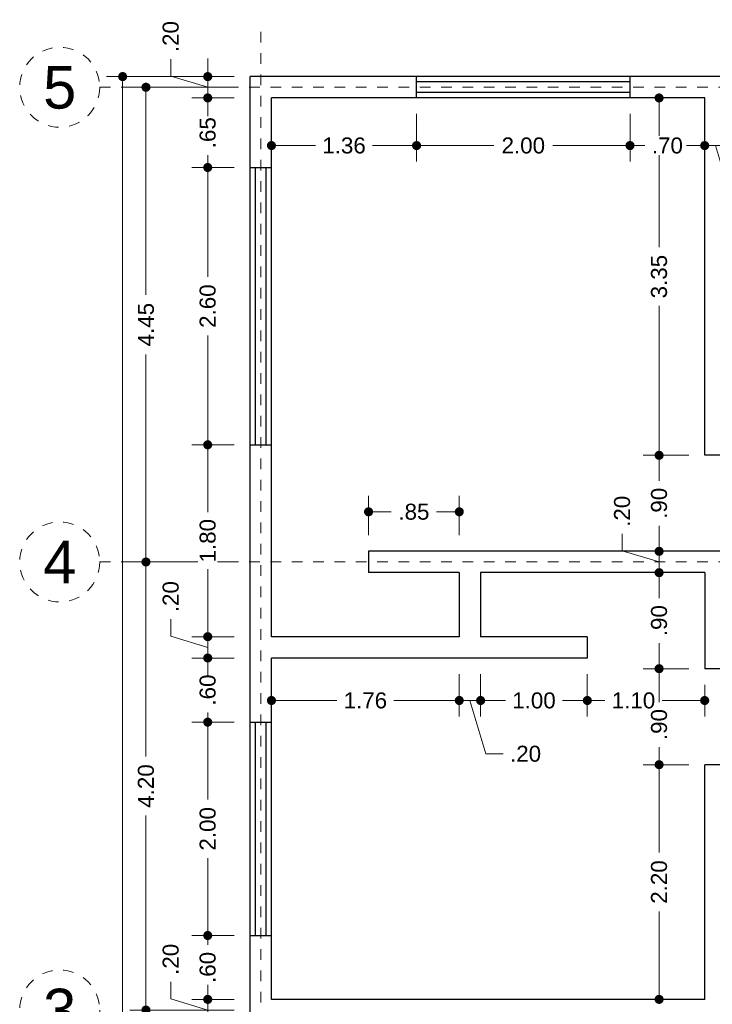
# Model space of a CAD drawing. Header units: millimetres. Extents: x -2.4 to 10.2, y -6 to 15.
# Tile 5 of 6: x -2.4 to 4.1, y 5.7 to 14.9. Entities that reach past the tile are written whole.
import ezdxf
from ezdxf.enums import TextEntityAlignment as Align

# ---------------------------------------------------------------- set-up
doc = ezdxf.new("R2010")
doc.units = ezdxf.units.MM
doc.header["$LTSCALE"] = 0.001
doc.linetypes.add('CENTER2', pattern=[28.575, 19.05, -3.175, 3.175, -3.175])
for name, color, linetype, lineweight in [('Cotas', 7, 'Continuous', 18), ('Ejes', 7, 'CENTER2', 5), ('Muros', 7, 'Continuous', 30), ('Ventanas', 250, 'Continuous', 25)]:
    doc.layers.add(name, color=color, linetype=linetype, lineweight=lineweight)
doc.styles.get("Standard").update_dxf_attribs({"font": 'arial.ttf'})
doc.dimstyles.new('1-100', dxfattribs={"dimscale": 100, "dimtxt": 0.0015, "dimasz": 0.00085, "dimexe": 0.0015, "dimexo": 0.0015, "dimgap": 0.0008, "dimtad": 0, "dimzin": 4, "dimdsep": 46, "dimtxsty": 'Standard', "dimblk": 'DOT', "dimcen": 0.0009, "dimclrd": 256, "dimclre": 256, "dimclrt": 256, "dimadec": 0, "dimazin": 0, "dimtfac": 1, "dimtofl": 0, "dimtmove": 1, "dimatfit": 2, "dimfxl": 0.0015, "dimtfill": 1, "dimtolj": 1, "dimtzin": 4, "dimlwd": -1, "dimlwe": -1, "dimarcsym": 0})

# ---------------------------------------------------------------- blocks, each defined once
blk = doc.blocks.new('_DOT')
at = {"color": 0, "linetype": 'ByBlock'}
blk.add_line((-0.5, 0), (-1, 0), dxfattribs=at)
at = {"color": 0, "linetype": 'ByBlock', "const_width": 0.5}
blk.add_lwpolyline([(-0.25, 0, 1), (0.25, 0, 1)], format="xyb", close=True, dxfattribs=at)
blk = doc.blocks.new('*D89')
at = {"layer": 'Cotas', "transparency": 16777216}
for p, q in [((-0.3606, 14.4), (-1.5547, 14.4)), ((-1.4047, 14.315), (-1.4047, 5.6258)), ((-1.4047, -3.715), (-1.4047, 4.9742)), ((3.9, -3.8), (-1.5547, -3.8))]:
    blk.add_line(p, q, dxfattribs=at)
at = {"layer": 'Defpoints', "color": 0, "transparency": 16777216}
for p in [(-1.4047, 14.4), (-0.2106, 14.4), (4.05, -3.8)]:
    blk.add_point(p, dxfattribs=at)
at = {"layer": 'Cotas', "transparency": 16777216, "xscale": 0.08499999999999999, "yscale": 0.08499999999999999, "zscale": 0.08499999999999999}
for p, rotation in [((-1.4047, 14.4), 90), ((-1.4047, -3.8), 270)]:
    blk.add_blockref('_DOT', p, dxfattribs=dict(at, rotation=rotation))
at = {"layer": 'Cotas', "transparency": 16777216, "insert": (-1.4047, 5.3), "char_height": 0.15, "attachment_point": 5, "rotation": 90, "bg_fill": 3, "box_fill_scale": 1.1, "bg_fill_color": 256, "bg_fill_true_color": 13158600, "bg_fill_transparency": 0}
blk.add_mtext('\\A1;18.20', dxfattribs=at)
blk = doc.blocks.new('*D90')
at = {"layer": 'Cotas', "transparency": 16777216}
for p, q in [((-0.3602, 14.3), (-1.3363, 14.3)), ((-1.1863, 14.215), (-1.1863, 12.3534)), ((-1.1863, 9.935), (-1.1863, 11.7966)), ((-0.3602, 9.85), (-1.3363, 9.85))]:
    blk.add_line(p, q, dxfattribs=at)
at = {"layer": 'Defpoints', "color": 0, "transparency": 16777216}
for p in [(-0.2102, 14.3), (-1.1863, 9.85), (-0.2102, 9.85)]:
    blk.add_point(p, dxfattribs=at)
at = {"layer": 'Cotas', "transparency": 16777216, "xscale": 0.08499999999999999, "yscale": 0.08499999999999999, "zscale": 0.08499999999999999}
for p, rotation in [((-1.1863, 14.3), 90), ((-1.1863, 9.85), 270)]:
    blk.add_blockref('_DOT', p, dxfattribs=dict(at, rotation=rotation))
at = {"layer": 'Cotas', "transparency": 16777216, "insert": (-1.1863, 12.075), "char_height": 0.15, "attachment_point": 5, "rotation": 90, "bg_fill": 3, "box_fill_scale": 1.1, "bg_fill_color": 256, "bg_fill_true_color": 13158600, "bg_fill_transparency": 0}
blk.add_mtext('\\A1;4.45', dxfattribs=at)
blk = doc.blocks.new('*D91')
at = {"layer": 'Cotas', "transparency": 16777216}
for p, q in [((-0.3602, 9.85), (-1.3363, 9.85)), ((-1.1863, 9.765), (-1.1863, 8.0276)), ((-1.1863, 5.735), (-1.1863, 7.4724)), ((-0.3602, 5.65), (-1.3363, 5.65))]:
    blk.add_line(p, q, dxfattribs=at)
at = {"layer": 'Defpoints', "color": 0, "transparency": 16777216}
for p in [(-0.2102, 9.85), (-1.1863, 5.65), (-0.2102, 5.65)]:
    blk.add_point(p, dxfattribs=at)
at = {"layer": 'Cotas', "transparency": 16777216, "xscale": 0.08499999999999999, "yscale": 0.08499999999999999, "zscale": 0.08499999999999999}
for p, rotation in [((-1.1863, 9.85), 90), ((-1.1863, 5.65), 270)]:
    blk.add_blockref('_DOT', p, dxfattribs=dict(at, rotation=rotation))
at = {"layer": 'Cotas', "transparency": 16777216, "insert": (-1.1863, 7.75), "char_height": 0.15, "attachment_point": 5, "rotation": 90, "bg_fill": 3, "box_fill_scale": 1.1, "bg_fill_color": 256, "bg_fill_true_color": 13158600, "bg_fill_transparency": 0}
blk.add_mtext('\\A1;4.20', dxfattribs=at)
blk = doc.blocks.new('*D99')
at = {"layer": 'Cotas', "transparency": 16777216}
for p, q in [((-0.954, 5.754), (-0.954, 5.914)), ((-0.6075, 5.835), (-0.6075, 5.92)), ((-0.6075, 5.65), (-0.954, 5.754)), ((-0.3602, 5.75), (-0.7575, 5.75)), ((-0.6075, 5.55), (-0.6075, 5.75)), ((-0.3602, 5.55), (-0.7575, 5.55)), ((-0.6075, 5.465), (-0.6075, 5.38))]:
    blk.add_line(p, q, dxfattribs=at)
at = {"layer": 'Defpoints', "color": 0, "transparency": 16777216}
for p in [(-0.6075, 5.75), (-0.2102, 5.75), (-0.2102, 5.55)]:
    blk.add_point(p, dxfattribs=at)
at = {"layer": 'Cotas', "transparency": 16777216, "xscale": 0.08499999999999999, "yscale": 0.08499999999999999, "zscale": 0.08499999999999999}
for p, rotation in [((-0.6075, 5.75), 270), ((-0.6075, 5.55), 90)]:
    blk.add_blockref('_DOT', p, dxfattribs=dict(at, rotation=rotation))
at = {"layer": 'Cotas', "transparency": 16777216, "insert": (-0.954, 6.1251), "char_height": 0.15, "attachment_point": 5, "rotation": 90, "bg_fill": 3, "box_fill_scale": 1.1, "bg_fill_color": 256, "bg_fill_true_color": 13158600, "bg_fill_transparency": 0}
blk.add_mtext('\\A1;.20', dxfattribs=at)
blk = doc.blocks.new('*D100')
at = {"layer": 'Cotas', "transparency": 16777216}
for p, q in [((-0.3602, 6.3488), (-0.7575, 6.3488)), ((-0.6075, 6.2638), (-0.6075, 6.2605)), ((-0.6075, 5.835), (-0.6075, 5.8383)), ((-0.3602, 5.75), (-0.7575, 5.75))]:
    blk.add_line(p, q, dxfattribs=at)
at = {"layer": 'Defpoints', "color": 0, "transparency": 16777216}
for p in [(-0.6075, 6.3488), (-0.2102, 6.3488), (-0.2102, 5.75)]:
    blk.add_point(p, dxfattribs=at)
at = {"layer": 'Cotas', "transparency": 16777216, "xscale": 0.08499999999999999, "yscale": 0.08499999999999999, "zscale": 0.08499999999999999}
for p, rotation in [((-0.6075, 6.3488), 90), ((-0.6075, 5.75), 270)]:
    blk.add_blockref('_DOT', p, dxfattribs=dict(at, rotation=rotation))
at = {"layer": 'Cotas', "transparency": 16777216, "insert": (-0.6075, 6.0494), "char_height": 0.15, "attachment_point": 5, "rotation": 90, "bg_fill": 3, "box_fill_scale": 1.1, "bg_fill_color": 256, "bg_fill_true_color": 13158600, "bg_fill_transparency": 0}
blk.add_mtext('\\A1;.60', dxfattribs=at)
blk = doc.blocks.new('*D101')
at = {"layer": 'Cotas', "transparency": 16777216}
for p, q in [((-0.3602, 8.3488), (-0.7575, 8.3488)), ((-0.6075, 8.2638), (-0.6075, 7.6246)), ((-0.6075, 6.4338), (-0.6075, 7.0729)), ((-0.3602, 6.3488), (-0.7575, 6.3488))]:
    blk.add_line(p, q, dxfattribs=at)
at = {"layer": 'Defpoints', "color": 0, "transparency": 16777216}
for p in [(-0.6075, 8.3488), (-0.2102, 8.3488), (-0.2102, 6.3488)]:
    blk.add_point(p, dxfattribs=at)
at = {"layer": 'Cotas', "transparency": 16777216, "xscale": 0.08499999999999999, "yscale": 0.08499999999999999, "zscale": 0.08499999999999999}
for p, rotation in [((-0.6075, 8.3488), 90), ((-0.6075, 6.3488), 270)]:
    blk.add_blockref('_DOT', p, dxfattribs=dict(at, rotation=rotation))
at = {"layer": 'Cotas', "transparency": 16777216, "insert": (-0.6075, 7.3488), "char_height": 0.15, "attachment_point": 5, "rotation": 90, "bg_fill": 3, "box_fill_scale": 1.1, "bg_fill_color": 256, "bg_fill_true_color": 13158600, "bg_fill_transparency": 0}
blk.add_mtext('\\A1;2.00', dxfattribs=at)
blk = doc.blocks.new('*D102')
at = {"layer": 'Cotas', "transparency": 16777216}
for p, q in [((-0.3602, 8.95), (-0.7575, 8.95)), ((-0.6075, 8.865), (-0.6075, 8.8605)), ((-0.6075, 8.4338), (-0.6075, 8.4383)), ((-0.3602, 8.3488), (-0.7575, 8.3488))]:
    blk.add_line(p, q, dxfattribs=at)
at = {"layer": 'Defpoints', "color": 0, "transparency": 16777216}
for p in [(-0.6075, 8.95), (-0.2102, 8.95), (-0.2102, 8.3488)]:
    blk.add_point(p, dxfattribs=at)
at = {"layer": 'Cotas', "transparency": 16777216, "xscale": 0.08499999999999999, "yscale": 0.08499999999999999, "zscale": 0.08499999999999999}
for p, rotation in [((-0.6075, 8.95), 90), ((-0.6075, 8.3488), 270)]:
    blk.add_blockref('_DOT', p, dxfattribs=dict(at, rotation=rotation))
at = {"layer": 'Cotas', "transparency": 16777216, "insert": (-0.6075, 8.6494), "char_height": 0.15, "attachment_point": 5, "rotation": 90, "bg_fill": 3, "box_fill_scale": 1.1, "bg_fill_color": 256, "bg_fill_true_color": 13158600, "bg_fill_transparency": 0}
blk.add_mtext('\\A1;.60', dxfattribs=at)
blk = doc.blocks.new('*D103')
at = {"layer": 'Cotas', "transparency": 16777216}
for p, q in [((-0.954, 9.154), (-0.954, 9.314)), ((-0.6075, 9.235), (-0.6075, 9.32)), ((-0.6075, 9.05), (-0.954, 9.154)), ((-0.3602, 9.15), (-0.7575, 9.15)), ((-0.6075, 8.95), (-0.6075, 9.15)), ((-0.3602, 8.95), (-0.7575, 8.95)), ((-0.6075, 8.865), (-0.6075, 8.78))]:
    blk.add_line(p, q, dxfattribs=at)
at = {"layer": 'Defpoints', "color": 0, "transparency": 16777216}
for p in [(-0.6075, 9.15), (-0.2102, 9.15), (-0.2102, 8.95)]:
    blk.add_point(p, dxfattribs=at)
at = {"layer": 'Cotas', "transparency": 16777216, "xscale": 0.08499999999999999, "yscale": 0.08499999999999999, "zscale": 0.08499999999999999}
for p, rotation in [((-0.6075, 9.15), 270), ((-0.6075, 8.95), 90)]:
    blk.add_blockref('_DOT', p, dxfattribs=dict(at, rotation=rotation))
at = {"layer": 'Cotas', "transparency": 16777216, "insert": (-0.954, 9.5251), "char_height": 0.15, "attachment_point": 5, "rotation": 90, "bg_fill": 3, "box_fill_scale": 1.1, "bg_fill_color": 256, "bg_fill_true_color": 13158600, "bg_fill_transparency": 0}
blk.add_mtext('\\A1;.20', dxfattribs=at)
blk = doc.blocks.new('*D104')
at = {"layer": 'Cotas', "transparency": 16777216}
for p, q in [((-0.3602, 10.9487), (-0.7575, 10.9487)), ((-0.6075, 10.8637), (-0.6075, 10.3168)), ((-0.6075, 9.235), (-0.6075, 9.7818)), ((-0.3602, 9.15), (-0.7575, 9.15))]:
    blk.add_line(p, q, dxfattribs=at)
at = {"layer": 'Defpoints', "color": 0, "transparency": 16777216}
for p in [(-0.6075, 10.9487), (-0.2102, 10.9487), (-0.2102, 9.15)]:
    blk.add_point(p, dxfattribs=at)
at = {"layer": 'Cotas', "transparency": 16777216, "xscale": 0.08499999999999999, "yscale": 0.08499999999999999, "zscale": 0.08499999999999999}
for p, rotation in [((-0.6075, 10.9487), 90), ((-0.6075, 9.15), 270)]:
    blk.add_blockref('_DOT', p, dxfattribs=dict(at, rotation=rotation))
at = {"layer": 'Cotas', "transparency": 16777216, "insert": (-0.6075, 10.0493), "char_height": 0.15, "attachment_point": 5, "rotation": 90, "bg_fill": 3, "box_fill_scale": 1.1, "bg_fill_color": 256, "bg_fill_true_color": 13158600, "bg_fill_transparency": 0}
blk.add_mtext('\\A1;1.80', dxfattribs=at)
blk = doc.blocks.new('*D105')
at = {"layer": 'Cotas', "transparency": 16777216}
for p, q in [((-0.3602, 13.5482), (-0.7575, 13.5482)), ((-0.6075, 13.4632), (-0.6075, 12.5243)), ((-0.6075, 11.0337), (-0.6075, 11.9726)), ((-0.3602, 10.9487), (-0.7575, 10.9487))]:
    blk.add_line(p, q, dxfattribs=at)
at = {"layer": 'Defpoints', "color": 0, "transparency": 16777216}
for p in [(-0.6075, 13.5482), (-0.2102, 13.5482), (-0.2102, 10.9487)]:
    blk.add_point(p, dxfattribs=at)
at = {"layer": 'Cotas', "transparency": 16777216, "xscale": 0.08499999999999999, "yscale": 0.08499999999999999, "zscale": 0.08499999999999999}
for p, rotation in [((-0.6075, 13.5482), 90), ((-0.6075, 10.9487), 270)]:
    blk.add_blockref('_DOT', p, dxfattribs=dict(at, rotation=rotation))
at = {"layer": 'Cotas', "transparency": 16777216, "insert": (-0.6075, 12.2485), "char_height": 0.15, "attachment_point": 5, "rotation": 90, "bg_fill": 3, "box_fill_scale": 1.1, "bg_fill_color": 256, "bg_fill_true_color": 13158600, "bg_fill_transparency": 0}
blk.add_mtext('\\A1;2.60', dxfattribs=at)
blk = doc.blocks.new('*D106')
at = {"layer": 'Cotas', "transparency": 16777216}
for p, q in [((-0.3602, 14.2), (-0.7575, 14.2)), ((-0.6075, 14.115), (-0.6075, 14.0861)), ((-0.6075, 13.6332), (-0.6075, 13.6622)), ((-0.3602, 13.5482), (-0.7575, 13.5482))]:
    blk.add_line(p, q, dxfattribs=at)
at = {"layer": 'Defpoints', "color": 0, "transparency": 16777216}
for p in [(-0.6075, 14.2), (-0.2102, 14.2), (-0.2102, 13.5482)]:
    blk.add_point(p, dxfattribs=at)
at = {"layer": 'Cotas', "transparency": 16777216, "xscale": 0.08499999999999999, "yscale": 0.08499999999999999, "zscale": 0.08499999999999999}
for p, rotation in [((-0.6075, 14.2), 90), ((-0.6075, 13.5482), 270)]:
    blk.add_blockref('_DOT', p, dxfattribs=dict(at, rotation=rotation))
at = {"layer": 'Cotas', "transparency": 16777216, "insert": (-0.6075, 13.8741), "char_height": 0.15, "attachment_point": 5, "rotation": 90, "bg_fill": 3, "box_fill_scale": 1.1, "bg_fill_color": 256, "bg_fill_true_color": 13158600, "bg_fill_transparency": 0}
blk.add_mtext('\\A1;.65', dxfattribs=at)
blk = doc.blocks.new('*D107')
at = {"layer": 'Cotas', "transparency": 16777216}
for p, q in [((-0.954, 14.404), (-0.954, 14.564)), ((-0.6075, 14.485), (-0.6075, 14.57)), ((-0.6075, 14.3), (-0.954, 14.404)), ((-0.3606, 14.4), (-0.7575, 14.4)), ((-0.6075, 14.2), (-0.6075, 14.4)), ((-0.3602, 14.2), (-0.7575, 14.2)), ((-0.6075, 14.115), (-0.6075, 14.03))]:
    blk.add_line(p, q, dxfattribs=at)
at = {"layer": 'Defpoints', "color": 0, "transparency": 16777216}
for p in [(-0.6075, 14.4), (-0.2106, 14.4), (-0.2102, 14.2)]:
    blk.add_point(p, dxfattribs=at)
at = {"layer": 'Cotas', "transparency": 16777216, "xscale": 0.08499999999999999, "yscale": 0.08499999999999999, "zscale": 0.08499999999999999}
for p, rotation in [((-0.6075, 14.4), 270), ((-0.6075, 14.2), 90)]:
    blk.add_blockref('_DOT', p, dxfattribs=dict(at, rotation=rotation))
at = {"layer": 'Cotas', "transparency": 16777216, "insert": (-0.954, 14.7751), "char_height": 0.15, "attachment_point": 5, "rotation": 90, "bg_fill": 3, "box_fill_scale": 1.1, "bg_fill_color": 256, "bg_fill_true_color": 13158600, "bg_fill_transparency": 0}
blk.add_mtext('\\A1;.20', dxfattribs=at)
blk = doc.blocks.new('*D141')
at = {"layer": 'Cotas', "transparency": 16777216}
for p, q in [((3.9, 14.2), (3.4727, 14.2)), ((3.6227, 14.115), (3.6227, 12.8003)), ((3.6227, 10.935), (3.6227, 12.2497)), ((3.9, 10.85), (3.4727, 10.85))]:
    blk.add_line(p, q, dxfattribs=at)
at = {"layer": 'Defpoints', "color": 0, "transparency": 16777216}
for p in [(4.05, 14.2), (3.6227, 10.85), (4.05, 10.85)]:
    blk.add_point(p, dxfattribs=at)
at = {"layer": 'Cotas', "transparency": 16777216, "xscale": 0.08499999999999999, "yscale": 0.08499999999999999, "zscale": 0.08499999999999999}
for p, rotation in [((3.6227, 14.2), 90), ((3.6227, 10.85), 270)]:
    blk.add_blockref('_DOT', p, dxfattribs=dict(at, rotation=rotation))
at = {"layer": 'Cotas', "transparency": 16777216, "insert": (3.6227, 12.525), "char_height": 0.15, "attachment_point": 5, "rotation": 90, "bg_fill": 3, "box_fill_scale": 1.1, "bg_fill_color": 256, "bg_fill_true_color": 13158600, "bg_fill_transparency": 0}
blk.add_mtext('\\A1;3.35', dxfattribs=at)
blk = doc.blocks.new('*D142')
at = {"layer": 'Cotas', "transparency": 16777216}
for p, q in [((3.9, 10.85), (3.4727, 10.85)), ((3.6227, 10.765), (3.6227, 10.6111)), ((3.6227, 10.035), (3.6227, 10.1889)), ((3.8152, 9.95), (3.4727, 9.95))]:
    blk.add_line(p, q, dxfattribs=at)
at = {"layer": 'Defpoints', "color": 0, "transparency": 16777216}
for p in [(4.05, 10.85), (3.6227, 9.95), (3.9652, 9.95)]:
    blk.add_point(p, dxfattribs=at)
at = {"layer": 'Cotas', "transparency": 16777216, "xscale": 0.08499999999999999, "yscale": 0.08499999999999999, "zscale": 0.08499999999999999}
for p, rotation in [((3.6227, 10.85), 90), ((3.6227, 9.95), 270)]:
    blk.add_blockref('_DOT', p, dxfattribs=dict(at, rotation=rotation))
at = {"layer": 'Cotas', "transparency": 16777216, "insert": (3.6227, 10.4), "char_height": 0.15, "attachment_point": 5, "rotation": 90, "bg_fill": 3, "box_fill_scale": 1.1, "bg_fill_color": 256, "bg_fill_true_color": 13158600, "bg_fill_transparency": 0}
blk.add_mtext('\\A1;.90', dxfattribs=at)
blk = doc.blocks.new('*D143')
at = {"layer": 'Cotas', "transparency": 16777216}
for p, q in [((3.2761, 9.954), (3.2761, 10.114)), ((3.6227, 10.035), (3.6227, 10.12)), ((3.6227, 9.85), (3.2761, 9.954)), ((3.8152, 9.95), (3.4727, 9.95)), ((3.6227, 9.95), (3.6227, 9.75)), ((3.9, 9.75), (3.4727, 9.75)), ((3.6227, 9.665), (3.6227, 9.58))]:
    blk.add_line(p, q, dxfattribs=at)
at = {"layer": 'Defpoints', "color": 0, "transparency": 16777216}
for p in [(3.9652, 9.95), (3.6227, 9.75), (4.05, 9.75)]:
    blk.add_point(p, dxfattribs=at)
at = {"layer": 'Cotas', "transparency": 16777216, "xscale": 0.08499999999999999, "yscale": 0.08499999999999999, "zscale": 0.08499999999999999}
for p, rotation in [((3.6227, 9.95), 270), ((3.6227, 9.75), 90)]:
    blk.add_blockref('_DOT', p, dxfattribs=dict(at, rotation=rotation))
at = {"layer": 'Cotas', "transparency": 16777216, "insert": (3.2761, 10.3251), "char_height": 0.15, "attachment_point": 5, "rotation": 90, "bg_fill": 3, "box_fill_scale": 1.1, "bg_fill_color": 256, "bg_fill_true_color": 13158600, "bg_fill_transparency": 0}
blk.add_mtext('\\A1;.20', dxfattribs=at)
blk = doc.blocks.new('*D144')
at = {"layer": 'Cotas', "transparency": 16777216}
for p, q in [((3.9, 9.75), (3.4727, 9.75)), ((3.6227, 9.665), (3.6227, 9.5111)), ((3.6227, 8.935), (3.6227, 9.0889)), ((3.9, 8.85), (3.4727, 8.85))]:
    blk.add_line(p, q, dxfattribs=at)
at = {"layer": 'Defpoints', "color": 0, "transparency": 16777216}
for p in [(4.05, 9.75), (3.6227, 8.85), (4.05, 8.85)]:
    blk.add_point(p, dxfattribs=at)
at = {"layer": 'Cotas', "transparency": 16777216, "xscale": 0.08499999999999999, "yscale": 0.08499999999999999, "zscale": 0.08499999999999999}
for p, rotation in [((3.6227, 9.75), 90), ((3.6227, 8.85), 270)]:
    blk.add_blockref('_DOT', p, dxfattribs=dict(at, rotation=rotation))
at = {"layer": 'Cotas', "transparency": 16777216, "insert": (3.6227, 9.3), "char_height": 0.15, "attachment_point": 5, "rotation": 90, "bg_fill": 3, "box_fill_scale": 1.1, "bg_fill_color": 256, "bg_fill_true_color": 13158600, "bg_fill_transparency": 0}
blk.add_mtext('\\A1;.90', dxfattribs=at)
blk = doc.blocks.new('*D145')
at = {"layer": 'Cotas', "transparency": 16777216}
for p, q in [((3.9, 8.85), (3.4727, 8.85)), ((3.6227, 8.765), (3.6227, 8.5372)), ((3.6227, 8.035), (3.6227, 8.115)), ((3.9, 7.95), (3.4727, 7.95))]:
    blk.add_line(p, q, dxfattribs=at)
at = {"layer": 'Defpoints', "color": 0, "transparency": 16777216}
for p in [(4.05, 8.85), (3.6227, 7.95), (4.05, 7.95)]:
    blk.add_point(p, dxfattribs=at)
at = {"layer": 'Cotas', "transparency": 16777216, "xscale": 0.08499999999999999, "yscale": 0.08499999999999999, "zscale": 0.08499999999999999}
for p, rotation in [((3.6227, 8.85), 90), ((3.6227, 7.95), 270)]:
    blk.add_blockref('_DOT', p, dxfattribs=dict(at, rotation=rotation))
at = {"layer": 'Cotas', "transparency": 16777216, "insert": (3.6227, 8.3261), "char_height": 0.15, "attachment_point": 5, "rotation": 90, "bg_fill": 3, "box_fill_scale": 1.1, "bg_fill_color": 256, "bg_fill_true_color": 13158600, "bg_fill_transparency": 0}
blk.add_mtext('\\A1;.90', dxfattribs=at)
blk = doc.blocks.new('*D146')
at = {"layer": 'Cotas', "transparency": 16777216}
for p, q in [((3.9, 7.95), (3.4727, 7.95)), ((3.6227, 7.865), (3.6227, 7.1258)), ((3.6227, 5.835), (3.6227, 6.5742)), ((3.9, 5.75), (3.4727, 5.75))]:
    blk.add_line(p, q, dxfattribs=at)
at = {"layer": 'Defpoints', "color": 0, "transparency": 16777216}
for p in [(4.05, 7.95), (3.6227, 5.75), (4.05, 5.75)]:
    blk.add_point(p, dxfattribs=at)
at = {"layer": 'Cotas', "transparency": 16777216, "xscale": 0.08499999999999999, "yscale": 0.08499999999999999, "zscale": 0.08499999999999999}
for p, rotation in [((3.6227, 7.95), 90), ((3.6227, 5.75), 270)]:
    blk.add_blockref('_DOT', p, dxfattribs=dict(at, rotation=rotation))
at = {"layer": 'Cotas', "transparency": 16777216, "insert": (3.6227, 6.85), "char_height": 0.15, "attachment_point": 5, "rotation": 90, "bg_fill": 3, "box_fill_scale": 1.1, "bg_fill_color": 256, "bg_fill_true_color": 13158600, "bg_fill_transparency": 0}
blk.add_mtext('\\A1;2.20', dxfattribs=at)
blk = doc.blocks.new('*D147')
at = {"layer": 'Cotas', "transparency": 16777216}
for p, q in [((-0.0102, 8.8), (-0.0102, 8.4016)), ((1.75, 8.8), (1.75, 8.4016)), ((0.0748, 8.5516), (0.6022, 8.5516)), ((1.665, 8.5516), (1.1376, 8.5516))]:
    blk.add_line(p, q, dxfattribs=at)
at = {"layer": 'Defpoints', "color": 0, "transparency": 16777216}
for p in [(-0.0102, 8.95), (1.75, 8.95), (1.75, 8.5516)]:
    blk.add_point(p, dxfattribs=at)
at = {"layer": 'Cotas', "transparency": 16777216, "xscale": 0.08499999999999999, "yscale": 0.08499999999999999, "zscale": 0.08499999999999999, "rotation": 180}
blk.add_blockref('_DOT', (-0.0102, 8.5516), dxfattribs=at)
at = {"layer": 'Cotas', "transparency": 16777216, "xscale": 0.08499999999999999, "yscale": 0.08499999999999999, "zscale": 0.08499999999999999}
blk.add_blockref('_DOT', (1.75, 8.5516), dxfattribs=at)
at = {"layer": 'Cotas', "transparency": 16777216, "insert": (0.8699, 8.5516), "char_height": 0.15, "attachment_point": 5, "bg_fill": 3, "box_fill_scale": 1.1, "bg_fill_color": 256, "bg_fill_true_color": 13158600, "bg_fill_transparency": 0}
blk.add_mtext('\\A1;1.76', dxfattribs=at)
blk = doc.blocks.new('*D148')
at = {"layer": 'Cotas', "transparency": 16777216}
for p, q in [((1.75, 8.8), (1.75, 8.4016)), ((1.95, 8.8), (1.95, 8.4016)), ((1.665, 8.5516), (1.58, 8.5516)), ((1.75, 8.5516), (1.95, 8.5516)), ((1.85, 8.5516), (1.9999, 8.0518)), ((2.035, 8.5516), (2.12, 8.5516)), ((1.9999, 8.0518), (2.1599, 8.0518))]:
    blk.add_line(p, q, dxfattribs=at)
at = {"layer": 'Defpoints', "color": 0, "transparency": 16777216}
for p in [(1.75, 8.95), (1.95, 8.95), (1.95, 8.5516)]:
    blk.add_point(p, dxfattribs=at)
at = {"layer": 'Cotas', "transparency": 16777216, "xscale": 0.08499999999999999, "yscale": 0.08499999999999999, "zscale": 0.08499999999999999}
blk.add_blockref('_DOT', (1.75, 8.5516), dxfattribs=at)
at = {"layer": 'Cotas', "transparency": 16777216, "xscale": 0.08499999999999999, "yscale": 0.08499999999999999, "zscale": 0.08499999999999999, "rotation": 180}
blk.add_blockref('_DOT', (1.95, 8.5516), dxfattribs=at)
at = {"layer": 'Cotas', "transparency": 16777216, "insert": (2.371, 8.0518), "char_height": 0.15, "attachment_point": 5, "bg_fill": 3, "box_fill_scale": 1.1, "bg_fill_color": 256, "bg_fill_true_color": 13158600, "bg_fill_transparency": 0}
blk.add_mtext('\\A1;.20', dxfattribs=at)
blk = doc.blocks.new('*D149')
at = {"layer": 'Cotas', "transparency": 16777216}
for p, q in [((1.95, 8.8), (1.95, 8.4016)), ((2.95, 8.8), (2.95, 8.4016)), ((2.035, 8.5516), (2.1825, 8.5516)), ((2.865, 8.5516), (2.7175, 8.5516))]:
    blk.add_line(p, q, dxfattribs=at)
at = {"layer": 'Defpoints', "color": 0, "transparency": 16777216}
for p in [(1.95, 8.95), (2.95, 8.95), (2.95, 8.5516)]:
    blk.add_point(p, dxfattribs=at)
at = {"layer": 'Cotas', "transparency": 16777216, "xscale": 0.08499999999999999, "yscale": 0.08499999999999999, "zscale": 0.08499999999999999, "rotation": 180}
blk.add_blockref('_DOT', (1.95, 8.5516), dxfattribs=at)
at = {"layer": 'Cotas', "transparency": 16777216, "xscale": 0.08499999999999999, "yscale": 0.08499999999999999, "zscale": 0.08499999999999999}
blk.add_blockref('_DOT', (2.95, 8.5516), dxfattribs=at)
at = {"layer": 'Cotas', "transparency": 16777216, "insert": (2.45, 8.5516), "char_height": 0.15, "attachment_point": 5, "bg_fill": 3, "box_fill_scale": 1.1, "bg_fill_color": 256, "bg_fill_true_color": 13158600, "bg_fill_transparency": 0}
blk.add_mtext('\\A1;1.00', dxfattribs=at)
blk = doc.blocks.new('*D150')
at = {"layer": 'Cotas', "transparency": 16777216}
for p, q in [((-0.0102, 14.05), (-0.0102, 13.6036)), ((1.35, 14.05), (1.35, 13.6036)), ((0.0748, 13.7536), (0.4022, 13.7536)), ((1.265, 13.7536), (0.9376, 13.7536))]:
    blk.add_line(p, q, dxfattribs=at)
at = {"layer": 'Defpoints', "color": 0, "transparency": 16777216}
for p in [(-0.0102, 14.2), (1.35, 14.2), (1.35, 13.7536)]:
    blk.add_point(p, dxfattribs=at)
at = {"layer": 'Cotas', "transparency": 16777216, "xscale": 0.08499999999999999, "yscale": 0.08499999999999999, "zscale": 0.08499999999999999, "rotation": 180}
blk.add_blockref('_DOT', (-0.0102, 13.7536), dxfattribs=at)
at = {"layer": 'Cotas', "transparency": 16777216, "xscale": 0.08499999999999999, "yscale": 0.08499999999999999, "zscale": 0.08499999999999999}
blk.add_blockref('_DOT', (1.35, 13.7536), dxfattribs=at)
at = {"layer": 'Cotas', "transparency": 16777216, "insert": (0.6699, 13.7536), "char_height": 0.15, "attachment_point": 5, "bg_fill": 3, "box_fill_scale": 1.1, "bg_fill_color": 256, "bg_fill_true_color": 13158600, "bg_fill_transparency": 0}
blk.add_mtext('\\A1;1.36', dxfattribs=at)
blk = doc.blocks.new('*D151')
at = {"layer": 'Cotas', "transparency": 16777216}
for p, q in [((1.35, 14.05), (1.35, 13.6036)), ((3.35, 14.05), (3.35, 13.6036)), ((1.435, 13.7536), (2.0742, 13.7536)), ((3.265, 13.7536), (2.6258, 13.7536))]:
    blk.add_line(p, q, dxfattribs=at)
at = {"layer": 'Defpoints', "color": 0, "transparency": 16777216}
for p in [(1.35, 14.2), (3.35, 14.2), (3.35, 13.7536)]:
    blk.add_point(p, dxfattribs=at)
at = {"layer": 'Cotas', "transparency": 16777216, "xscale": 0.08499999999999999, "yscale": 0.08499999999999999, "zscale": 0.08499999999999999, "rotation": 180}
blk.add_blockref('_DOT', (1.35, 13.7536), dxfattribs=at)
at = {"layer": 'Cotas', "transparency": 16777216, "xscale": 0.08499999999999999, "yscale": 0.08499999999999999, "zscale": 0.08499999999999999}
blk.add_blockref('_DOT', (3.35, 13.7536), dxfattribs=at)
at = {"layer": 'Cotas', "transparency": 16777216, "insert": (2.35, 13.7536), "char_height": 0.15, "attachment_point": 5, "bg_fill": 3, "box_fill_scale": 1.1, "bg_fill_color": 256, "bg_fill_true_color": 13158600, "bg_fill_transparency": 0}
blk.add_mtext('\\A1;2.00', dxfattribs=at)
blk = doc.blocks.new('*D152')
at = {"layer": 'Cotas', "transparency": 16777216}
for p, q in [((3.35, 14.05), (3.35, 13.6036)), ((4.05, 14.05), (4.05, 13.6036)), ((3.435, 13.7536), (3.4889, 13.7536)), ((3.965, 13.7536), (3.9111, 13.7536))]:
    blk.add_line(p, q, dxfattribs=at)
at = {"layer": 'Defpoints', "color": 0, "transparency": 16777216}
for p in [(3.35, 14.2), (4.05, 14.2), (4.05, 13.7536)]:
    blk.add_point(p, dxfattribs=at)
at = {"layer": 'Cotas', "transparency": 16777216, "xscale": 0.08499999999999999, "yscale": 0.08499999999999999, "zscale": 0.08499999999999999, "rotation": 180}
blk.add_blockref('_DOT', (3.35, 13.7536), dxfattribs=at)
at = {"layer": 'Cotas', "transparency": 16777216, "xscale": 0.08499999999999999, "yscale": 0.08499999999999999, "zscale": 0.08499999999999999}
blk.add_blockref('_DOT', (4.05, 13.7536), dxfattribs=at)
at = {"layer": 'Cotas', "transparency": 16777216, "insert": (3.7, 13.7536), "char_height": 0.15, "attachment_point": 5, "bg_fill": 3, "box_fill_scale": 1.1, "bg_fill_color": 256, "bg_fill_true_color": 13158600, "bg_fill_transparency": 0}
blk.add_mtext('\\A1;.70', dxfattribs=at)
blk = doc.blocks.new('*D153')
at = {"layer": 'Cotas', "transparency": 16777216}
for p, q in [((4.05, 14.05), (4.05, 13.6036)), ((4.25, 14.05), (4.25, 13.6036)), ((3.965, 13.7536), (3.88, 13.7536)), ((4.05, 13.7536), (4.25, 13.7536)), ((4.15, 13.7536), (4.2999, 13.2538)), ((4.335, 13.7536), (4.42, 13.7536)), ((4.2999, 13.2538), (4.4599, 13.2538))]:
    blk.add_line(p, q, dxfattribs=at)
at = {"layer": 'Defpoints', "color": 0, "transparency": 16777216}
for p in [(4.05, 14.2), (4.25, 14.2), (4.25, 13.7536)]:
    blk.add_point(p, dxfattribs=at)
at = {"layer": 'Cotas', "transparency": 16777216, "xscale": 0.08499999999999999, "yscale": 0.08499999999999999, "zscale": 0.08499999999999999}
blk.add_blockref('_DOT', (4.05, 13.7536), dxfattribs=at)
at = {"layer": 'Cotas', "transparency": 16777216, "xscale": 0.08499999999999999, "yscale": 0.08499999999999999, "zscale": 0.08499999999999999, "rotation": 180}
blk.add_blockref('_DOT', (4.25, 13.7536), dxfattribs=at)
at = {"layer": 'Cotas', "transparency": 16777216, "insert": (4.671, 13.2538), "char_height": 0.15, "attachment_point": 5, "bg_fill": 3, "box_fill_scale": 1.1, "bg_fill_color": 256, "bg_fill_true_color": 13158600, "bg_fill_transparency": 0}
blk.add_mtext('\\A1;.20', dxfattribs=at)
blk = doc.blocks.new('*D160')
at = {"layer": 'Cotas', "transparency": 16777216}
for p, q in [((2.95, 8.8), (2.95, 8.4016)), ((4.05, 8.7), (4.05, 8.4016)), ((3.035, 8.5516), (3.115, 8.5516)), ((3.965, 8.5516), (3.65, 8.5516))]:
    blk.add_line(p, q, dxfattribs=at)
at = {"layer": 'Defpoints', "color": 0, "transparency": 16777216}
for p in [(2.95, 8.95), (4.05, 8.85), (4.05, 8.5516)]:
    blk.add_point(p, dxfattribs=at)
at = {"layer": 'Cotas', "transparency": 16777216, "xscale": 0.08499999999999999, "yscale": 0.08499999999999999, "zscale": 0.08499999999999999, "rotation": 180}
blk.add_blockref('_DOT', (2.95, 8.5516), dxfattribs=at)
at = {"layer": 'Cotas', "transparency": 16777216, "xscale": 0.08499999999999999, "yscale": 0.08499999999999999, "zscale": 0.08499999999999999}
blk.add_blockref('_DOT', (4.05, 8.5516), dxfattribs=at)
at = {"layer": 'Cotas', "transparency": 16777216, "insert": (3.3825, 8.5516), "char_height": 0.15, "attachment_point": 5, "bg_fill": 3, "box_fill_scale": 1.1, "bg_fill_color": 256, "bg_fill_true_color": 13158600, "bg_fill_transparency": 0}
blk.add_mtext('\\A1;1.10', dxfattribs=at)
blk = doc.blocks.new('*D161')
at = {"layer": 'Cotas', "transparency": 16777216}
for p, q in [((0.8998, 10.1), (0.8998, 10.4704)), ((1.75, 10.1), (1.75, 10.4704)), ((0.9848, 10.3204), (1.113, 10.3204)), ((1.665, 10.3204), (1.5369, 10.3204))]:
    blk.add_line(p, q, dxfattribs=at)
at = {"layer": 'Defpoints', "color": 0, "transparency": 16777216}
for p in [(1.75, 10.3204), (0.8998, 9.95), (1.75, 9.95)]:
    blk.add_point(p, dxfattribs=at)
at = {"layer": 'Cotas', "transparency": 16777216, "xscale": 0.08499999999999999, "yscale": 0.08499999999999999, "zscale": 0.08499999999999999, "rotation": 180}
blk.add_blockref('_DOT', (0.8998, 10.3204), dxfattribs=at)
at = {"layer": 'Cotas', "transparency": 16777216, "xscale": 0.08499999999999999, "yscale": 0.08499999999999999, "zscale": 0.08499999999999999}
blk.add_blockref('_DOT', (1.75, 10.3204), dxfattribs=at)
at = {"layer": 'Cotas', "transparency": 16777216, "insert": (1.3249, 10.3204), "char_height": 0.15, "attachment_point": 5, "bg_fill": 3, "box_fill_scale": 1.1, "bg_fill_color": 256, "bg_fill_true_color": 13158600, "bg_fill_transparency": 0}
blk.add_mtext('\\A1;.85', dxfattribs=at)

msp = doc.modelspace()

# ---------------------------------------------------------------- linework, layer by layer
at = {"layer": 'Ejes', "linetype": 'CENTER2'}
for p, q in [((-0.1102, -5.2788), (-0.1102, 14.9)), ((-1.6196, 14.3), (9.55, 14.3)), ((-1.6196, 9.85), (9.55, 9.85))]:
    msp.add_line(p, q, dxfattribs=at)
at = {"layer": 'Ejes'}
for centre in [(-1.9946, 14.3), (-1.9946, 9.85), (-1.9946, 5.65)]:
    msp.add_circle(centre, 0.375, dxfattribs=at)
at = {"layer": 'Muros'}
for p, q in [((9.05, 14.4), (-0.2106, 14.4)), ((-0.2102, -1.2), (-0.2102, 14.4)), ((4.05, 14.2), (-0.0102, 14.2)), ((-0.0102, 9.15), (-0.0102, 14.2)), ((4.05, 10.85), (4.05, 14.2)), ((4.25, 10.85), (4.05, 10.85)), ((4.25, 9.95), (0.8998, 9.95)), ((0.8998, 9.95), (0.8998, 9.75)), ((1.75, 9.75), (0.8998, 9.75)), ((1.75, 9.75), (1.75, 9.15)), ((4.05, 9.75), (1.95, 9.75)), ((1.95, 9.75), (1.95, 9.15)), ((4.05, 9.75), (4.05, 8.85)), ((1.75, 9.15), (-0.0102, 9.15)), ((2.95, 9.15), (1.95, 9.15)), ((2.95, 9.15), (2.95, 8.95)), ((2.95, 8.95), (-0.0102, 8.95)), ((-0.0102, 5.75), (-0.0102, 8.95)), ((4.25, 8.85), (4.05, 8.85)), ((4.05, 5.75), (4.05, 7.95)), ((4.25, 7.95), (4.05, 7.95)), ((4.05, 5.75), (-0.0102, 5.75))]:
    msp.add_line(p, q, dxfattribs=at)
at = {"layer": 'Ventanas'}
for p, q in [((1.35, 14.2), (1.35, 14.4)), ((3.35, 14.2), (3.35, 14.4)), ((3.3458, 14.35), (1.35, 14.35)), ((3.3458, 14.25), (1.35, 14.25)), ((-0.2102, 13.5482), (-0.0102, 13.5482)), ((-0.1602, 10.9487), (-0.1602, 13.5482)), ((-0.0602, 10.9487), (-0.0602, 13.5482)), ((-0.2102, 10.9487), (-0.0102, 10.9487)), ((-0.2102, 8.3488), (-0.0102, 8.3488)), ((-0.1602, 6.3488), (-0.1602, 8.3488)), ((-0.0602, 6.3488), (-0.0602, 8.3488)), ((-0.2102, 6.3488), (-0.0102, 6.3488))]:
    msp.add_line(p, q, dxfattribs=at)

# ---------------------------------------------------------------- texts
at = {"layer": 'Ejes'}
for s, p in [('5', (-1.9946, 14.3)), ('4', (-1.9946, 9.85)), ('3', (-1.9946, 5.65))]:
    msp.add_text(s, height=0.4, dxfattribs=at).set_placement(p, align=Align.MIDDLE_CENTER)

# ---------------------------------------------------------------- next in the draw order: dimensions: what is measured, and where the dimension line sits
at = {"layer": 'Cotas'}
dim = msp.add_linear_dim(base=(-1.4047, 14.4), p1=(4.05, -3.8), p2=(-0.2106, 14.4), angle=90, dimstyle='1-100', dxfattribs=at)
dim.commit()
dim.dimension.update_dxf_attribs({"geometry": '*D89', "text_midpoint": (-1.4047, 5.3)})

# ---------------------------------------------------------------- next in the draw order: dimensions: what is measured, and where the dimension line sits
for base, p1, p2, picture, middle in [((-1.1863, 9.85), (-0.2102, 14.3), (-0.2102, 9.85), '*D90', (-1.1863, 12.075)), ((3.6227, 10.85), (4.05, 14.2), (4.05, 10.85), '*D141', (3.6227, 12.525))]:
    dim = msp.add_linear_dim(base=base, p1=p1, p2=p2, angle=90, dimstyle='1-100', dxfattribs=at)
    dim.commit()
    dim.dimension.update_dxf_attribs({"geometry": picture, "text_midpoint": middle})
for base, p1, p2, picture, middle in [((1.35, 13.7536), (-0.0102, 14.2), (1.35, 14.2), '*D150', (0.6699, 13.7536)), ((1.75, 10.3204), (0.8998, 9.95), (1.75, 9.95), '*D161', (1.3249, 10.3204)), ((1.75, 8.5516), (-0.0102, 8.95), (1.75, 8.95), '*D147', (0.8699, 8.5516))]:
    dim = msp.add_linear_dim(base=base, p1=p1, p2=p2, dimstyle='1-100', dxfattribs=at)
    dim.commit()
    dim.dimension.update_dxf_attribs({"geometry": picture, "text_midpoint": middle})

# ---------------------------------------------------------------- next in the draw order: dimensions: what is measured, and where the dimension line sits
for base, p1, p2, picture, middle in [((3.35, 13.7536), (1.35, 14.2), (3.35, 14.2), '*D151', (2.35, 13.7536)), ((1.95, 8.5516), (1.75, 8.95), (1.95, 8.95), '*D148', (2.2399, 8.0518))]:
    dim = msp.add_linear_dim(base=base, p1=p1, p2=p2, dimstyle='1-100', dxfattribs=at)
    dim.commit()
    dim.dimension.update_dxf_attribs({"geometry": picture, "text_midpoint": middle})
for base, p1, p2, picture, middle in [((3.6227, 9.95), (4.05, 10.85), (3.9652, 9.95), '*D142', (3.6227, 10.4)), ((-1.1863, 5.65), (-0.2102, 9.85), (-0.2102, 5.65), '*D91', (-1.1863, 7.75))]:
    dim = msp.add_linear_dim(base=base, p1=p1, p2=p2, angle=90, dimstyle='1-100', dxfattribs=at)
    dim.commit()
    dim.dimension.update_dxf_attribs({"geometry": picture, "text_midpoint": middle})

# ---------------------------------------------------------------- next in the draw order: dimensions: what is measured, and where the dimension line sits
dim = msp.add_linear_dim(base=(4.05, 13.7536), p1=(3.35, 14.2), p2=(4.05, 14.2), dimstyle='1-100', dxfattribs=at)
dim.commit()
dim.dimension.update_dxf_attribs({"geometry": '*D152', "text_midpoint": (3.7, 13.7536), "dimtype": 160})
for base, p1, p2, picture, middle in [((3.6227, 9.75), (3.9652, 9.95), (4.05, 9.75), '*D143', (3.2761, 10.194)), ((-0.6075, 5.75), (-0.2102, 5.55), (-0.2102, 5.75), '*D99', (-0.954, 5.994))]:
    dim = msp.add_linear_dim(base=base, p1=p1, p2=p2, angle=90, dimstyle='1-100', dxfattribs=at)
    dim.commit()
    dim.dimension.update_dxf_attribs({"geometry": picture, "text_midpoint": middle})
dim = msp.add_linear_dim(base=(2.95, 8.5516), p1=(1.95, 8.95), p2=(2.95, 8.95), dimstyle='1-100', dxfattribs=at)
dim.commit()
dim.dimension.update_dxf_attribs({"geometry": '*D149', "text_midpoint": (2.45, 8.5516)})

# ---------------------------------------------------------------- next in the draw order: dimensions: what is measured, and where the dimension line sits
dim = msp.add_linear_dim(base=(4.25, 13.7536), p1=(4.05, 14.2), p2=(4.25, 14.2), dimstyle='1-100', dxfattribs=at)
dim.commit()
dim.dimension.update_dxf_attribs({"geometry": '*D153', "text_midpoint": (4.5399, 13.2538)})
dim = msp.add_linear_dim(base=(3.6227, 8.85), p1=(4.05, 9.75), p2=(4.05, 8.85), angle=90, dimstyle='1-100', dxfattribs=at)
dim.commit()
dim.dimension.update_dxf_attribs({"geometry": '*D144', "text_midpoint": (3.6227, 9.3)})
dim = msp.add_linear_dim(base=(-0.6075, 6.3488), p1=(-0.2102, 5.75), p2=(-0.2102, 6.3488), angle=90, dimstyle='1-100', dxfattribs=at)
dim.commit()
dim.dimension.update_dxf_attribs({"geometry": '*D100', "text_midpoint": (-0.6075, 6.0494), "dimtype": 160})

# ---------------------------------------------------------------- next in the draw order: dimensions: what is measured, and where the dimension line sits
dim = msp.add_linear_dim(base=(3.6227, 7.95), p1=(4.05, 8.85), p2=(4.05, 7.95), angle=90, dimstyle='1-100', override={"dimjust": 2}, dxfattribs=at)
dim.commit()
dim.dimension.update_dxf_attribs({"geometry": '*D145', "text_midpoint": (3.6227, 8.3261)})
dim = msp.add_linear_dim(base=(-0.6075, 8.3488), p1=(-0.2102, 6.3488), p2=(-0.2102, 8.3488), angle=90, dimstyle='1-100', dxfattribs=at)
dim.commit()
dim.dimension.update_dxf_attribs({"geometry": '*D101', "text_midpoint": (-0.6075, 7.3488)})

# ---------------------------------------------------------------- next in the draw order: dimensions: what is measured, and where the dimension line sits
dim = msp.add_linear_dim(base=(-0.6075, 8.95), p1=(-0.2102, 8.3488), p2=(-0.2102, 8.95), angle=90, dimstyle='1-100', dxfattribs=at)
dim.commit()
dim.dimension.update_dxf_attribs({"geometry": '*D102', "text_midpoint": (-0.6075, 8.6494), "dimtype": 160})
dim = msp.add_linear_dim(base=(4.05, 8.5516), p1=(2.95, 8.95), p2=(4.05, 8.85), dimstyle='1-100', override={"dimjust": 1}, dxfattribs=at)
dim.commit()
dim.dimension.update_dxf_attribs({"geometry": '*D160', "text_midpoint": (3.3825, 8.5516)})
dim = msp.add_linear_dim(base=(3.6227, 5.75), p1=(4.05, 7.95), p2=(4.05, 5.75), angle=90, dimstyle='1-100', dxfattribs=at)
dim.commit()
dim.dimension.update_dxf_attribs({"geometry": '*D146', "text_midpoint": (3.6227, 6.85)})

# ---------------------------------------------------------------- next in the draw order: dimensions: what is measured, and where the dimension line sits
dim = msp.add_linear_dim(base=(-0.6075, 9.15), p1=(-0.2102, 8.95), p2=(-0.2102, 9.15), angle=90, dimstyle='1-100', dxfattribs=at)
dim.commit()
dim.dimension.update_dxf_attribs({"geometry": '*D103', "text_midpoint": (-0.954, 9.394)})

# ---------------------------------------------------------------- next in the draw order: dimensions: what is measured, and where the dimension line sits
dim = msp.add_linear_dim(base=(-0.6075, 10.9487), p1=(-0.2102, 9.15), p2=(-0.2102, 10.9487), angle=90, dimstyle='1-100', dxfattribs=at)
dim.commit()
dim.dimension.update_dxf_attribs({"geometry": '*D104', "text_midpoint": (-0.6075, 10.0493)})

# ---------------------------------------------------------------- next in the draw order: dimensions: what is measured, and where the dimension line sits
dim = msp.add_linear_dim(base=(-0.6075, 13.5482), p1=(-0.2102, 10.9487), p2=(-0.2102, 13.5482), angle=90, dimstyle='1-100', dxfattribs=at)
dim.commit()
dim.dimension.update_dxf_attribs({"geometry": '*D105', "text_midpoint": (-0.6075, 12.2485)})

# ---------------------------------------------------------------- next in the draw order: dimensions: what is measured, and where the dimension line sits
dim = msp.add_linear_dim(base=(-0.6075, 14.2), p1=(-0.2102, 13.5482), p2=(-0.2102, 14.2), angle=90, dimstyle='1-100', dxfattribs=at)
dim.commit()
dim.dimension.update_dxf_attribs({"geometry": '*D106', "text_midpoint": (-0.6075, 13.8741), "dimtype": 160})

# ---------------------------------------------------------------- next in the draw order: dimensions: what is measured, and where the dimension line sits
dim = msp.add_linear_dim(base=(-0.6075, 14.4), p1=(-0.2102, 14.2), p2=(-0.2106, 14.4), angle=90, dimstyle='1-100', dxfattribs=at)
dim.commit()
dim.dimension.update_dxf_attribs({"geometry": '*D107', "text_midpoint": (-0.954, 14.644)})

doc.saveas('drawing.dxf')
